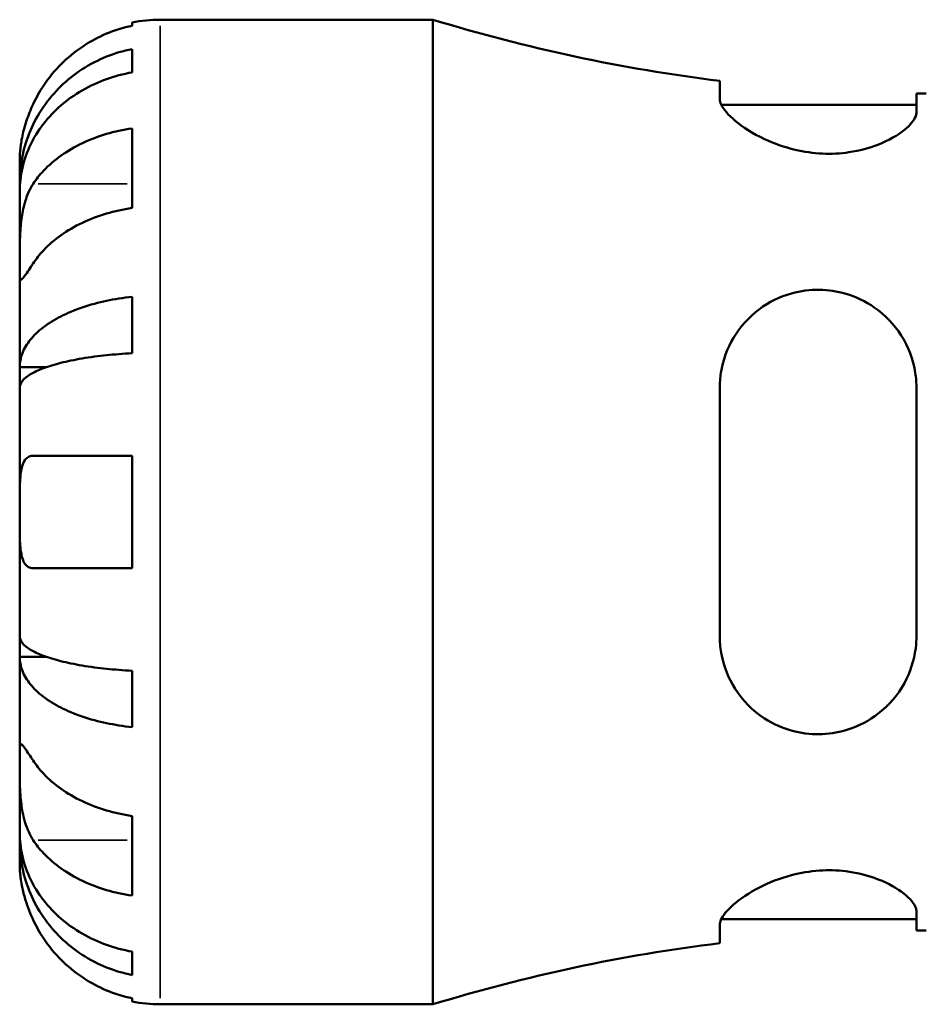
# Model space of a CAD drawing. Header units: millimetres. Extents: x 0 to 902, y 0 to 826.
# Tile 4 of 10: x 341 to 406, y 223 to 293. Entities that reach past the tile are written whole.
import ezdxf

# ---------------------------------------------------------------- set-up
doc = ezdxf.new("R2010")
doc.units = ezdxf.units.MM
doc.layers.add('Visible (ISO)', color=7, linetype='Continuous', lineweight=50)
doc.layers.add('Visible Narrow (ISO)', color=7, linetype='Continuous', lineweight=35)

msp = doc.modelspace()

# ---------------------------------------------------------------- linework, layer by layer
at = {"layer": 'Visible (ISO)'}
for p, q in [((351.279, 292.719), (370.679, 292.719)), ((370.679, 222.719), (370.679, 292.719)), ((349.279, 292.286), (349.279, 292.517)), ((349.279, 288.975), (349.279, 290.635)), ((391.079, 288.373), (391.079, 287.082)), ((405.079, 286.14), (405.079, 287.471)), ((391.189, 286.669), (405.079, 286.669)), ((349.279, 279.333), (349.279, 284.99)), ((341.279, 281.11), (341.279, 282.719)), ((341.279, 281.11), (341.304, 281.11)), ((341.279, 280.498), (341.279, 281.11)), ((341.279, 275.396), (341.279, 280.498)), ((341.279, 268.02), (341.279, 275.396)), ((349.279, 269.005), (349.279, 273.014)), ((341.279, 268.02), (343.188, 268.02)), ((341.279, 266.542), (341.279, 268.02)), ((341.279, 257.719), (341.279, 266.542)), ((391.079, 266.519), (391.079, 248.919)), ((405.079, 248.919), (405.079, 266.519)), ((349.279, 253.719), (349.279, 261.719)), ((341.279, 248.896), (341.279, 257.719)), ((341.279, 247.417), (341.279, 248.896)), ((341.279, 247.417), (343.188, 247.417)), ((341.279, 240.041), (341.279, 247.417)), ((349.279, 242.424), (349.279, 246.432)), ((341.279, 234.94), (341.279, 240.041)), ((349.279, 230.447), (349.279, 236.104)), ((341.279, 234.327), (341.279, 234.94)), ((341.279, 234.327), (341.304, 234.327)), ((341.279, 232.719), (341.279, 234.327)), ((405.079, 227.967), (405.079, 229.298)), ((391.079, 228.355), (391.079, 227.065)), ((391.189, 228.769), (405.079, 228.769)), ((349.279, 224.802), (349.279, 226.462)), ((349.279, 222.921), (349.279, 223.151)), ((351.279, 222.719), (370.679, 222.719))]:
    msp.add_line(p, q, dxfattribs=at)
for centre, radius, start, end in [((351.279, 282.719), 10, 90, 101.53696), ((405.779, 407.428), 119.959, 252.98636, 262.96119), ((405.779, 407.428), 119.959, 269.66566, 270), ((405.779, 108.009), 119.959, 90, 90.33434), ((405.779, 108.009), 119.959, 97.03881, 107.01364), ((351.279, 232.719), 10, 258.46304, 270)]:
    msp.add_arc(centre, radius, start, end, dxfattribs=at)
for points, knots in [([(349.279, 292.286), (348.64, 292.155), (348.016, 291.957), (346.893, 291.491), (346.294, 291.175), (345.175, 290.425), (344.656, 289.99), (343.783, 289.112), (343.348, 288.588), (342.692, 287.602), (342.444, 287.157), (342.239, 286.719)], [0.1897242, 0.1897242, 0.1897242, 0.1897242, 0.3692652, 0.3692652, 0.5545201, 0.5545201, 0.7397751, 0.7397751, 0.9260791, 0.9260791, 1.0656804, 1.0656804, 1.0656804, 1.0656804]), ([(341.279, 281.11), (341.279, 281.711), (341.34, 282.368), (341.603, 283.655), (341.806, 284.285), (342.279, 285.394), (342.594, 285.976), (343.342, 287.063), (343.776, 287.568), (344.65, 288.415), (345.169, 288.836), (346.288, 289.561), (346.887, 289.865), (348.011, 290.317), (348.638, 290.508), (349.279, 290.635)], [4.459382, 4.459382, 4.459382, 4.459382, 4.64574, 4.64574, 4.832098, 4.832098, 5.017749, 5.017749, 5.2034, 5.2034, 5.388581, 5.388581, 5.573762, 5.573762, 5.753847, 5.753847, 5.753847, 5.753847]), ([(349.279, 288.975), (348.638, 288.862), (348.011, 288.692), (346.887, 288.29), (346.288, 288.019), (345.169, 287.373), (344.65, 286.999), (343.776, 286.246), (343.342, 285.796), (342.594, 284.829), (342.279, 284.31), (341.806, 283.323), (341.603, 282.763), (341.34, 281.618), (341.279, 281.033), (341.279, 280.498)], [0.189718, 0.189718, 0.189718, 0.189718, 0.369803, 0.369803, 0.554984, 0.554984, 0.740165, 0.740165, 0.925816, 0.925816, 1.111467, 1.111467, 1.297825, 1.297825, 1.484183, 1.484183, 1.484183, 1.484183]), ([(405.079, 286.14), (405.079, 286.048), (405.06, 285.951), (404.911, 285.55), (404.637, 285.217), (403.758, 284.51), (403.12, 284.136), (401.727, 283.595), (401.033, 283.403), (399.671, 283.204), (399.039, 283.17), (397.733, 283.228), (397.081, 283.323), (395.657, 283.659), (394.92, 283.928), (393.421, 284.631), (392.713, 285.09), (391.689, 285.943), (391.346, 286.339), (391.114, 286.826), (391.079, 286.961), (391.079, 287.082)], [-2.462226, -2.462226, -2.462226, -2.462226, -2.368734, -2.368734, -2.089968, -2.089968, -1.77955, -1.77955, -1.537613, -1.537613, -1.343625, -1.343625, -1.14414, -1.14414, -0.891799, -0.891799, -0.566664, -0.566664, -0.266936, -0.266936, -0.138815, -0.138815, -0.138815, -0.138815]), ([(342.239, 286.719), (342.146, 286.52), (342.058, 286.319), (341.903, 285.93), (341.834, 285.743), (341.694, 285.327), (341.627, 285.102), (341.469, 284.497), (341.402, 284.142), (341.311, 283.493), (341.293, 283.218), (341.277, 282.824), (341.279, 282.719), (341.279, 282.719)], [-0.6479836, -0.6479836, -0.6479836, -0.6479836, -0.5812922, -0.5812922, -0.5195743, -0.5195743, -0.4431699, -0.4431699, -0.3085364, -0.3085364, -0.1588124, -0.1588124, 0, 0, 0, 0]), ([(342.239, 281.053), (342.444, 281.363), (342.692, 281.678), (343.348, 282.375), (343.783, 282.746), (344.656, 283.366), (345.175, 283.674), (346.294, 284.204), (346.893, 284.427), (348.016, 284.757), (348.64, 284.897), (349.279, 284.99)], [4.9026438, 4.9026438, 4.9026438, 4.9026438, 5.0422451, 5.0422451, 5.2285491, 5.2285491, 5.4138041, 5.4138041, 5.599059, 5.599059, 5.7785999, 5.7785999, 5.7785999, 5.7785999]), ([(341.279, 275.396), (341.279, 275.606), (341.279, 275.838), (341.281, 276.356), (341.283, 276.642), (341.301, 277.353), (341.321, 277.783), (341.408, 278.625), (341.472, 279.028), (341.628, 279.68), (341.705, 279.934), (341.883, 280.404), (341.982, 280.618), (342.139, 280.897), (342.188, 280.977), (342.239, 281.053)], [0, 0, 0, 0, 0.0888491, 0.0888491, 0.1837965, 0.1837965, 0.314197, 0.314197, 0.4378467, 0.4378467, 0.5241128, 0.5241128, 0.6076526, 0.6076526, 0.6434969, 0.6434969, 0.6434969, 0.6434969]), ([(349.279, 279.333), (348.64, 279.24), (348.016, 279.101), (346.893, 278.771), (346.294, 278.548), (345.175, 278.017), (344.656, 277.709), (343.783, 277.089), (343.348, 276.718), (342.692, 276.021), (342.444, 275.706), (342.239, 275.396)], [0.1897242, 0.1897242, 0.1897242, 0.1897242, 0.3692652, 0.3692652, 0.5545201, 0.5545201, 0.7397751, 0.7397751, 0.9260791, 0.9260791, 1.0656804, 1.0656804, 1.0656804, 1.0656804]), ([(342.239, 275.396), (342.18, 275.308), (342.124, 275.224), (341.963, 274.98), (341.866, 274.835), (341.69, 274.577), (341.614, 274.469), (341.462, 274.275), (341.401, 274.219), (341.311, 274.232), (341.293, 274.334), (341.277, 274.726), (341.279, 275.022), (341.279, 275.396)], [-0.644345, -0.644345, -0.644345, -0.644345, -0.6030859, -0.6030859, -0.5200799, -0.5200799, -0.4327391, -0.4327391, -0.3100066, -0.3100066, -0.15869, -0.15869, 0, 0, 0, 0]), ([(341.279, 268.02), (341.279, 268.335), (341.34, 268.68), (341.603, 269.354), (341.806, 269.684), (342.279, 270.266), (342.594, 270.571), (343.342, 271.141), (343.776, 271.406), (344.65, 271.85), (345.169, 272.07), (346.288, 272.45), (346.887, 272.61), (348.011, 272.847), (348.638, 272.947), (349.279, 273.014)], [4.459382, 4.459382, 4.459382, 4.459382, 4.64574, 4.64574, 4.832098, 4.832098, 5.017749, 5.017749, 5.2034, 5.2034, 5.388581, 5.388581, 5.573762, 5.573762, 5.753847, 5.753847, 5.753847, 5.753847]), ([(391.079, 266.519), (391.079, 266.888), (391.108, 267.254), (391.306, 268.505), (391.616, 269.346), (392.534, 270.889), (393.157, 271.582), (394.576, 272.637), (395.351, 273.025), (396.831, 273.438), (397.493, 273.527), (398.805, 273.51), (399.434, 273.415), (400.781, 273.022), (401.465, 272.69), (402.847, 271.729), (403.492, 271.05), (404.495, 269.475), (404.841, 268.57), (405.05, 267.254), (405.079, 266.887), (405.079, 266.519)], [-2.487608, -2.487608, -2.487608, -2.487608, -2.371404, -2.371404, -2.083791, -2.083791, -1.781775, -1.781775, -1.508598, -1.508598, -1.304726, -1.304726, -1.11266, -1.11266, -0.879522, -0.879522, -0.585065, -0.585065, -0.278692, -0.278692, -0.162344, -0.162344, -0.162344, -0.162344]), ([(349.279, 269.005), (348.638, 268.972), (348.011, 268.923), (346.887, 268.806), (346.288, 268.727), (345.169, 268.54), (344.65, 268.431), (343.776, 268.212), (343.342, 268.081), (342.594, 267.8), (342.279, 267.65), (341.806, 267.363), (341.603, 267.2), (341.34, 266.867), (341.279, 266.697), (341.279, 266.542)], [0.189718, 0.189718, 0.189718, 0.189718, 0.369803, 0.369803, 0.554984, 0.554984, 0.740165, 0.740165, 0.925816, 0.925816, 1.111467, 1.111467, 1.297825, 1.297825, 1.484183, 1.484183, 1.484183, 1.484183]), ([(341.279, 257.719), (341.279, 258.056), (341.279, 258.393), (341.282, 259.078), (341.285, 259.422), (341.317, 260.187), (341.355, 260.575), (341.485, 261.096), (341.554, 261.266), (341.711, 261.496), (341.789, 261.572), (341.969, 261.679), (342.071, 261.709), (342.201, 261.718), (342.22, 261.719), (342.239, 261.719)], [-2.7780414, -2.7780414, -2.7780414, -2.7780414, -2.6767215, -2.6767215, -2.5655813, -2.5655813, -2.4096011, -2.4096011, -2.3051939, -2.3051939, -2.2261755, -2.2261755, -2.1445049, -2.1445049, -2.1308178, -2.1308178, -2.1308178, -2.1308178]), ([(342.239, 261.719), (342.444, 261.719), (342.692, 261.719), (343.348, 261.719), (343.783, 261.719), (344.656, 261.719), (345.175, 261.719), (346.294, 261.719), (346.893, 261.719), (348.016, 261.719), (348.64, 261.719), (349.279, 261.719)], [4.9026438, 4.9026438, 4.9026438, 4.9026438, 5.0422451, 5.0422451, 5.2285491, 5.2285491, 5.4138041, 5.4138041, 5.599059, 5.599059, 5.7785999, 5.7785999, 5.7785999, 5.7785999]), ([(342.239, 253.719), (342.17, 253.719), (342.104, 253.727), (341.944, 253.77), (341.854, 253.818), (341.688, 253.965), (341.615, 254.069), (341.463, 254.392), (341.401, 254.639), (341.311, 255.294), (341.293, 255.716), (341.277, 256.667), (341.279, 257.191), (341.279, 257.719)], [-0.6400853, -0.6400853, -0.6400853, -0.6400853, -0.5922218, -0.5922218, -0.5159504, -0.5159504, -0.4323561, -0.4323561, -0.3086303, -0.3086303, -0.1584496, -0.1584496, 0, 0, 0, 0]), ([(349.279, 253.719), (348.64, 253.719), (348.016, 253.719), (346.893, 253.719), (346.294, 253.719), (345.175, 253.719), (344.656, 253.719), (343.783, 253.719), (343.348, 253.719), (342.692, 253.719), (342.444, 253.719), (342.239, 253.719)], [0.1897242, 0.1897242, 0.1897242, 0.1897242, 0.3692652, 0.3692652, 0.5545201, 0.5545201, 0.7397751, 0.7397751, 0.9260791, 0.9260791, 1.0656804, 1.0656804, 1.0656804, 1.0656804]), ([(341.279, 248.896), (341.279, 248.74), (341.34, 248.57), (341.603, 248.237), (341.806, 248.075), (342.279, 247.788), (342.594, 247.637), (343.342, 247.356), (343.776, 247.225), (344.65, 247.006), (345.169, 246.898), (346.288, 246.71), (346.887, 246.631), (348.011, 246.514), (348.638, 246.465), (349.279, 246.432)], [4.459382, 4.459382, 4.459382, 4.459382, 4.64574, 4.64574, 4.832098, 4.832098, 5.017749, 5.017749, 5.2034, 5.2034, 5.388581, 5.388581, 5.573762, 5.573762, 5.753847, 5.753847, 5.753847, 5.753847]), ([(405.079, 248.919), (405.079, 248.622), (405.06, 248.326), (404.911, 247.16), (404.637, 246.322), (403.758, 244.714), (403.12, 243.963), (401.727, 242.895), (401.033, 242.523), (399.671, 242.072), (399.039, 241.955), (397.733, 241.896), (397.081, 241.96), (395.657, 242.3), (394.92, 242.623), (393.421, 243.597), (392.713, 244.315), (391.689, 245.918), (391.346, 246.787), (391.114, 248.108), (391.079, 248.512), (391.079, 248.919)], [-2.462226, -2.462226, -2.462226, -2.462226, -2.368734, -2.368734, -2.089968, -2.089968, -1.77955, -1.77955, -1.537613, -1.537613, -1.343625, -1.343625, -1.14414, -1.14414, -0.891799, -0.891799, -0.566664, -0.566664, -0.266936, -0.266936, -0.138815, -0.138815, -0.138815, -0.138815]), ([(349.279, 242.424), (348.638, 242.49), (348.011, 242.591), (346.887, 242.827), (346.288, 242.987), (345.169, 243.367), (344.65, 243.588), (343.776, 244.032), (343.342, 244.296), (342.594, 244.866), (342.279, 245.172), (341.806, 245.753), (341.603, 246.083), (341.34, 246.758), (341.279, 247.102), (341.279, 247.417)], [0.189718, 0.189718, 0.189718, 0.189718, 0.369803, 0.369803, 0.554984, 0.554984, 0.740165, 0.740165, 0.925816, 0.925816, 1.111467, 1.111467, 1.297825, 1.297825, 1.484183, 1.484183, 1.484183, 1.484183]), ([(341.279, 240.041), (341.279, 240.25), (341.279, 240.436), (341.281, 240.763), (341.283, 240.9), (341.301, 241.141), (341.321, 241.212), (341.408, 241.214), (341.472, 241.152), (341.628, 240.949), (341.705, 240.839), (341.883, 240.577), (341.982, 240.428), (342.139, 240.191), (342.188, 240.117), (342.239, 240.041)], [0, 0, 0, 0, 0.0888491, 0.0888491, 0.1837965, 0.1837965, 0.314197, 0.314197, 0.4378467, 0.4378467, 0.5241128, 0.5241128, 0.6076526, 0.6076526, 0.6434969, 0.6434969, 0.6434969, 0.6434969]), ([(342.239, 234.384), (342.18, 234.472), (342.124, 234.565), (341.963, 234.859), (341.866, 235.073), (341.69, 235.548), (341.614, 235.807), (341.462, 236.463), (341.401, 236.864), (341.311, 237.772), (341.293, 238.268), (341.277, 239.223), (341.279, 239.667), (341.279, 240.041)], [-0.644345, -0.644345, -0.644345, -0.644345, -0.6030859, -0.6030859, -0.5200799, -0.5200799, -0.4327391, -0.4327391, -0.3100066, -0.3100066, -0.15869, -0.15869, 0, 0, 0, 0]), ([(342.239, 240.041), (342.444, 239.731), (342.692, 239.417), (343.348, 238.719), (343.783, 238.349), (344.656, 237.728), (345.175, 237.42), (346.294, 236.89), (346.893, 236.667), (348.016, 236.337), (348.64, 236.197), (349.279, 236.104)], [4.9026438, 4.9026438, 4.9026438, 4.9026438, 5.0422451, 5.0422451, 5.2285491, 5.2285491, 5.4138041, 5.4138041, 5.599059, 5.599059, 5.7785999, 5.7785999, 5.7785999, 5.7785999]), ([(341.279, 234.94), (341.279, 234.404), (341.34, 233.82), (341.603, 232.675), (341.806, 232.114), (342.279, 231.127), (342.594, 230.609), (343.342, 229.641), (343.776, 229.192), (344.65, 228.438), (345.169, 228.064), (346.288, 227.419), (346.887, 227.148), (348.011, 226.746), (348.638, 226.575), (349.279, 226.462)], [4.459382, 4.459382, 4.459382, 4.459382, 4.64574, 4.64574, 4.832098, 4.832098, 5.017749, 5.017749, 5.2034, 5.2034, 5.388581, 5.388581, 5.573762, 5.573762, 5.753847, 5.753847, 5.753847, 5.753847]), ([(349.279, 224.802), (348.638, 224.929), (348.011, 225.12), (346.887, 225.572), (346.288, 225.877), (345.169, 226.602), (344.65, 227.022), (343.776, 227.869), (343.342, 228.374), (342.594, 229.461), (342.279, 230.043), (341.806, 231.153), (341.603, 231.783), (341.34, 233.069), (341.279, 233.726), (341.279, 234.327)], [0.189718, 0.189718, 0.189718, 0.189718, 0.369803, 0.369803, 0.554984, 0.554984, 0.740165, 0.740165, 0.925816, 0.925816, 1.111467, 1.111467, 1.297825, 1.297825, 1.484183, 1.484183, 1.484183, 1.484183]), ([(349.279, 230.447), (348.64, 230.54), (348.016, 230.68), (346.893, 231.01), (346.294, 231.233), (345.175, 231.764), (344.656, 232.071), (343.783, 232.692), (343.348, 233.062), (342.692, 233.76), (342.444, 234.074), (342.239, 234.384)], [0.1897242, 0.1897242, 0.1897242, 0.1897242, 0.3692652, 0.3692652, 0.5545201, 0.5545201, 0.7397751, 0.7397751, 0.9260791, 0.9260791, 1.0656804, 1.0656804, 1.0656804, 1.0656804]), ([(341.279, 232.719), (341.279, 232.719), (341.279, 232.676), (341.282, 232.499), (341.285, 232.357), (341.317, 231.909), (341.355, 231.565), (341.485, 230.889), (341.554, 230.596), (341.711, 230.057), (341.789, 229.82), (341.969, 229.333), (342.071, 229.086), (342.201, 228.8), (342.22, 228.759), (342.239, 228.719)], [-2.7780414, -2.7780414, -2.7780414, -2.7780414, -2.6767215, -2.6767215, -2.5655813, -2.5655813, -2.4096011, -2.4096011, -2.3051939, -2.3051939, -2.2261755, -2.2261755, -2.1445049, -2.1445049, -2.1308178, -2.1308178, -2.1308178, -2.1308178]), ([(391.079, 228.355), (391.079, 228.465), (391.108, 228.587), (391.306, 229.039), (391.616, 229.414), (392.534, 230.214), (393.157, 230.64), (394.576, 231.37), (395.351, 231.682), (396.831, 232.069), (397.493, 232.181), (398.805, 232.269), (399.434, 232.25), (400.781, 232.087), (401.465, 231.918), (402.847, 231.43), (403.492, 231.086), (404.495, 230.37), (404.841, 229.996), (405.05, 229.533), (405.079, 229.412), (405.079, 229.298)], [-2.487608, -2.487608, -2.487608, -2.487608, -2.371404, -2.371404, -2.083791, -2.083791, -1.781775, -1.781775, -1.508598, -1.508598, -1.304726, -1.304726, -1.11266, -1.11266, -0.879522, -0.879522, -0.585065, -0.585065, -0.278692, -0.278692, -0.162344, -0.162344, -0.162344, -0.162344]), ([(342.239, 228.719), (342.444, 228.28), (342.692, 227.836), (343.348, 226.849), (343.783, 226.325), (344.656, 225.448), (345.175, 225.013), (346.294, 224.262), (346.893, 223.947), (348.016, 223.48), (348.64, 223.283), (349.279, 223.151)], [4.9026438, 4.9026438, 4.9026438, 4.9026438, 5.0422451, 5.0422451, 5.2285491, 5.2285491, 5.4138041, 5.4138041, 5.599059, 5.599059, 5.7785999, 5.7785999, 5.7785999, 5.7785999])]:
    msp.add_open_spline(points, degree=3, knots=knots, dxfattribs=at)
at = {"layer": 'Visible Narrow (ISO)'}
for p, q in [((351.279, 223.15), (351.279, 292.288)), ((342.591, 281.053), (348.927, 281.053)), ((342.591, 234.384), (348.927, 234.384))]:
    msp.add_line(p, q, dxfattribs=at)

doc.saveas('drawing.dxf')
